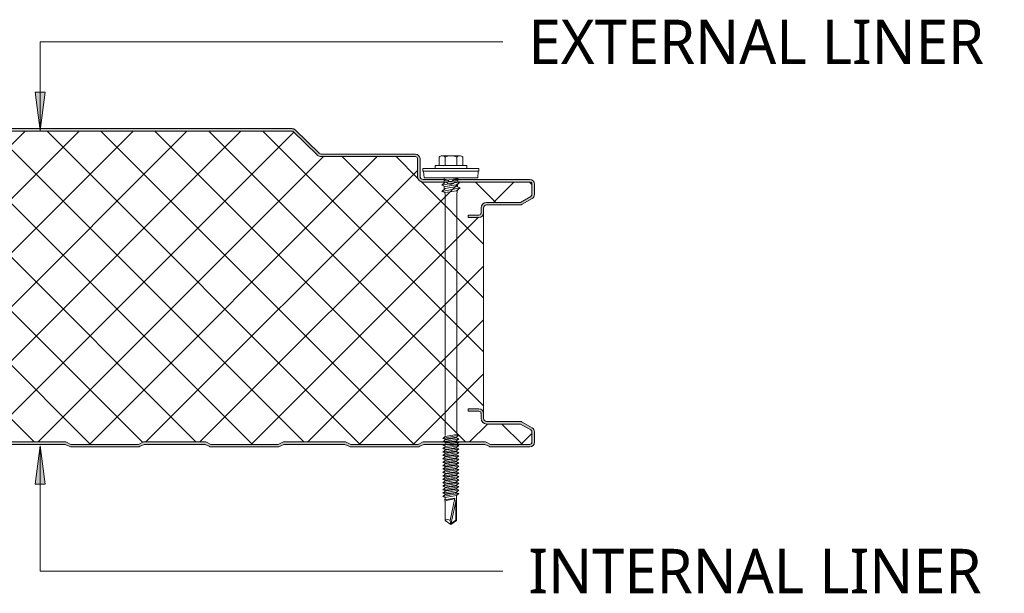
# Model space of a CAD drawing. Header units: millimetres. Extents: x 236 to 8441, y -357 to 1545.
# Tile 4 of 10: x 1174 to 1561, y 679 to 905. Entities that reach past the tile are written whole.
import ezdxf

# ---------------------------------------------------------------- set-up
doc = ezdxf.new("R2010")
doc.units = ezdxf.units.MM
doc.layers.add('A-DETL-GENF', color=92, linetype='Continuous', lineweight=13)
doc.layers.add('G-ANNO-TEXT', color=231, linetype='Continuous', lineweight=9)
doc.styles.add('Yu Gothic_1', font='Yu Gothic.ttf', dxfattribs={"height": 17.5})

# ---------------------------------------------------------------- blocks, each defined once
blk = doc.blocks.new('HFX 1000 - 3 RIB - FINELINE - HFX 1000 125mm - 3 RIB - FINELINE-4449116-ALL PANELS 5')
at = {"layer": 'A-DETL-GENF'}
h = blk.add_hatch(color=256, dxfattribs=at)
h.paths.add_polyline_path([(1.8, 0), (17.49, 0.06), (17.94, 0.22), (19.5, 1), (43.5, 1), (45.51, 0.06), (46, 0), (72.49, 0.06), (72.94, 0.22), (74.5, 1), (98.5, 1), (100.51, 0.06), (101, 0), (127.49, 0.06), (127.94, 0.22), (129.5, 1), (153.5, 1), (155.51, 0.06), (156, 0), (182.49, 0.06), (182.94, 0.22), (184.5, 1), (208.5, 1), (210.51, 0.06), (211.47, 0), (237.49, 0.06), (237.94, 0.22), (239.57, 1), (263.5, 1), (265.51, 0.06), (266, 0), (292.49, 0.06), (292.94, 0.22), (294.5, 1), (318.5, 1), (320.51, 0.06), (321, 0), (347.49, 0.06), (347.94, 0.22), (349.5, 1), (373.5, 1), (375.51, 0.06), (376, 0), (402.49, 0.06), (402.94, 0.22), (404.5, 1), (428.5, 1), (430.51, 0.06), (431, 0), (457.49, 0.06), (457.94, 0.22), (459.5, 1), (483.5, 1), (485.51, 0.06), (486, 0), (512.49, 0.06), (512.94, 0.22), (514.5, 1), (538.5, 1), (540.51, 0.06), (541, 0), (567.49, 0.06), (567.94, 0.22), (569.5, 1), (593.5, 1), (595.51, 0.06), (596, 0), (622.49, 0.06), (622.94, 0.22), (624.5, 1), (648.5, 1), (650.51, 0.06), (651, 0), (677.49, 0.06), (677.94, 0.22), (679.5, 1), (703.5, 1), (705.51, 0.06), (706, 0), (732.49, 0.06), (732.94, 0.22), (734.53, 1), (758.5, 1), (760.51, 0.06), (761, 0), (787.49, 0.06), (787.94, 0.22), (789.5, 1), (813.5, 1), (815.51, 0.06), (816, 0), (842.49, 0.06), (842.94, 0.22), (844.5, 1), (868.5, 1), (870.51, 0.06), (871, 0), (897.49, 0.06), (897.94, 0.22), (899.5, 1), (923.5, 1), (925.51, 0.06), (926, 0), (952.49, 0.06), (952.94, 0.22), (954.5, 1), (978.5, 1), (980.51, 0.06), (981, 0), (996.6, 0.05), (996.67, 0.06), (997.1, 0.24), (997.48, 0.53), (997.8, 1), (997.94, 1.33), (998, 2.18), (998, 5.96), (997.9, 6.53), (997.76, 6.86), (997.48, 7.23), (997, 7.58), (993.22, 9.76), (992.79, 9.94), (992.32, 10), (978.89, 10.04), (978.6, 10.16), (978.35, 10.35), (978.16, 10.6), (978.04, 10.89), (978, 11.2), (978, 13.2), (977.94, 13.67), (977.76, 14.1), (977.48, 14.47), (977, 14.8), (976.67, 14.94), (976.2, 15), (972, 15), (972, 14), (976.41, 13.97), (976.77, 13.77), (976.98, 13.41), (977, 13.2), (977, 11.2), (977.08, 10.63), (977.3, 10.1), (977.65, 9.64), (978.1, 9.29), (978.74, 9.06), (979.2, 9), (992.54, 9), (996.77, 6.53), (996.98, 6.17), (997, 5.96), (996.98, 1.59), (996.77, 1.23), (996.41, 1.03), (996.2, 1), (980.74, 1), (978.63, 2), (954.27, 2), (952.27, 1), (925.74, 1), (923.74, 2), (899.27, 2), (897.27, 1), (870.74, 1), (868.74, 2), (844.27, 2), (842.27, 1), (815.74, 1), (813.74, 2), (789.27, 2), (787.27, 1), (760.74, 1), (758.74, 2), (734.27, 2), (732.27, 1), (705.74, 1), (703.74, 2), (679.27, 2), (677.27, 1), (650.74, 1), (648.74, 2), (624.27, 2), (622.27, 1), (595.74, 1), (593.74, 2), (569.27, 2), (567.27, 1), (540.74, 1), (538.74, 2), (514.27, 2), (512.27, 1), (485.74, 1), (483.74, 2), (459.27, 2), (457.27, 1), (430.74, 1), (428.74, 2), (404.27, 2), (402.27, 1), (375.74, 1), (373.74, 2), (349.27, 2), (347.27, 1), (320.74, 1), (318.74, 2), (294.27, 2), (292.27, 1), (265.74, 1), (263.74, 2), (239.27, 2), (237.27, 1), (210.74, 1), (208.74, 2), (184.27, 2), (182.27, 1), (155.74, 1), (153.74, 2), (129.27, 2), (127.27, 1), (100.74, 1), (98.74, 2), (74.27, 2), (72.27, 1), (45.74, 1), (43.74, 2), (19.27, 2), (17.27, 1), (1.59, 1.03), (1.23, 1.23), (1.03, 1.59), (1, 2), (1, 9.3), (0.93, 9.87), (0.71, 10.4), (0.36, 10.86), (-0.1, 11.21), (-0.63, 11.43), (-1.2, 11.5), (-20.41, 11.53), (-20.77, 11.73), (-20.97, 12.09), (-21, 12.3), (-20.97, 13.41), (-20.77, 13.77), (-20.41, 13.97), (-20.2, 14), (-16, 14), (-16, 15), (-20.41, 14.97), (-20.67, 14.94), (-21.1, 14.76), (-21.47, 14.47), (-21.76, 14.1), (-21.94, 13.67), (-22, 13.2), (-22, 12.3), (-21.9, 11.73), (-21.76, 11.4), (-21.47, 11.03), (-21, 10.7), (-20.67, 10.56), (-20.2, 10.5), (-0.89, 10.46), (-0.6, 10.34), (-0.35, 10.15), (-0.1, 9.75), (-0.04, 9.61), (0, 9.3), (0.02, 1.68), (0.11, 1.22), (0.24, 0.9), (0.53, 0.53), (1, 0.2), (1.33, 0.06), (1.59, 0.03)])
h.paths.add_polyline_path([(976.2, 90.19), (976.67, 90.26), (977.1, 90.44), (977.48, 90.72), (977.76, 91.09), (977.94, 91.53), (978, 91.99), (978.04, 94.31), (978.16, 94.59), (978.35, 94.84), (978.63, 95.05), (978.89, 95.15), (979.2, 95.19), (992.54, 95.22), (992.79, 95.26), (993.22, 95.44), (997.1, 97.67), (997.48, 97.96), (997.76, 98.33), (997.94, 98.77), (998, 99.23), (998, 103.39), (997.94, 103.86), (997.76, 104.29), (997.48, 104.67), (997, 104.99), (996.6, 105.14), (996.04, 105.19), (966.68, 105.15), (966.6, 105.14), (966.18, 104.97), (965.23, 104.32), (964.77, 104.32), (964.36, 104.52), (964.2, 104.7), (963.65, 105.04), (963.41, 105.14), (962.95, 105.19), (953.89, 105.24), (953.6, 105.36), (953.35, 105.55), (953.1, 105.94), (953.04, 106.08), (953, 106.39), (953, 113.39), (952.94, 113.86), (952.65, 114.44), (952.48, 114.67), (952, 114.99), (951.67, 115.13), (950.84, 115.19), (913.85, 115.23), (913.56, 115.35), (913.07, 115.77), (903.92, 124.68), (903.39, 125.03), (902.99, 125.15), (902.66, 125.19), (702.34, 125.15), (702.1, 125.09), (701.69, 124.9), (701.41, 124.68), (691.73, 115.34), (691.48, 115.23), (691.06, 115.19), (663.85, 115.23), (663.56, 115.35), (663.07, 115.77), (653.64, 124.89), (653.52, 124.97), (652.99, 125.15), (652.66, 125.19), (452.34, 125.15), (452.11, 125.1), (451.78, 124.96), (451.41, 124.68), (441.74, 115.34), (441.29, 115.21), (441.18, 115.19), (413.85, 115.23), (413.56, 115.35), (413.07, 115.77), (403.63, 124.91), (403.36, 125.04), (402.99, 125.15), (402.67, 125.19), (202.34, 125.15), (202.07, 125.08), (201.77, 124.95), (201.41, 124.68), (191.74, 115.34), (191.48, 115.23), (191.18, 115.19), (163.85, 115.23), (163.57, 115.35), (163.07, 115.77), (153.93, 124.68), (153.5, 124.98), (152.99, 125.15), (152.67, 125.19), (-47.66, 125.15), (-47.79, 125.14), (-48.22, 124.96), (-48.7, 124.58), (-55.75, 117.65), (-55.95, 117.11), (-55.98, 116.71), (-55.95, 116.44), (-55.88, 116.19), (-55.7, 115.86), (-55.44, 115.58), (-55.13, 115.37), (-54.54, 115.21), (-53.99, 115.19), (-26.2, 115.15), (-0.56, 107.27), (-0.33, 107.09), (-0.15, 106.85), (-0.04, 106.56), (0, 106.14), (-0.04, 96.08), (-0.16, 95.79), (-0.35, 95.55), (-0.63, 95.34), (-0.89, 95.24), (-1.2, 95.19), (-20.41, 95.17), (-20.67, 95.13), (-21.1, 94.95), (-21.47, 94.67), (-21.8, 94.19), (-21.94, 93.86), (-22, 93.39), (-22, 91.99), (-21.94, 91.53), (-21.76, 91.09), (-21.47, 90.72), (-21.1, 90.44), (-20.67, 90.26), (-20.2, 90.19), (-16, 90.19), (-16, 91.19), (-20.41, 91.22), (-20.77, 91.43), (-20.97, 91.79), (-21, 91.99), (-20.97, 93.6), (-20.77, 93.96), (-20.41, 94.17), (-20.2, 94.19), (-1.2, 94.19), (-0.63, 94.27), (-0.1, 94.49), (0.36, 94.84), (0.71, 95.29), (0.93, 95.83), (1, 96.39), (1, 106.26), (0.93, 106.83), (0.72, 107.34), (0.39, 107.79), (-0.05, 108.14), (-0.56, 108.37), (-26.2, 116.19), (-54.54, 116.21), (-54.82, 116.37), (-54.95, 116.57), (-54.99, 116.87), (-54.88, 117.14), (-54.67, 117.37), (-47.66, 124.19), (152.99, 124.19), (162.62, 114.82), (163.07, 114.48), (163.6, 114.27), (164.16, 114.19), (191.18, 114.19), (191.74, 114.27), (192.26, 114.48), (192.71, 114.82), (202.34, 124.19), (402.99, 124.19), (412.62, 114.82), (413.07, 114.48), (413.59, 114.27), (414.15, 114.19), (441.18, 114.19), (441.74, 114.27), (442.26, 114.48), (442.71, 114.82), (452.34, 124.19), (652.99, 124.19), (662.62, 114.82), (663.07, 114.48), (663.59, 114.27), (664.15, 114.19), (691.17, 114.19), (691.73, 114.27), (692.26, 114.48), (692.71, 114.82), (702.34, 124.19), (902.99, 124.19), (912.62, 114.82), (913.07, 114.48), (913.59, 114.27), (914.15, 114.19), (951.41, 114.17), (951.77, 113.96), (951.98, 113.6), (952, 113.39), (952, 106.39), (952.08, 105.83), (952.3, 105.29), (952.65, 104.84), (953.1, 104.49), (953.63, 104.27), (954.2, 104.19), (963.33, 104.19), (963.65, 103.82), (964.05, 103.53), (964.51, 103.35), (965, 103.29), (965.67, 103.42), (965.95, 103.53), (966.36, 103.82), (966.68, 104.19), (996.41, 104.17), (996.77, 103.96), (996.98, 103.6), (997, 103.39), (996.98, 99.03), (996.77, 98.67), (996.6, 98.54), (992.54, 96.19), (979.2, 96.19), (978.63, 96.12), (978.1, 95.9), (977.65, 95.55), (977.3, 95.09), (977.08, 94.56), (977, 93.99), (976.98, 91.79), (976.77, 91.43), (976.41, 91.22), (976.2, 91.19), (972, 91.19), (972, 90.19), (972.99, 90.19)])
h = blk.add_hatch(dxfattribs=at)
h.set_pattern_fill('FP_4', color=256, style=0, pattern_type=2)
h.set_pattern_definition([(45, (-378.583, -736.559), (-10.6066, 10.6066), []), (135, (-378.583, -736.559), (-10.6066, -10.6066), [])])
h.paths.add_polyline_path([(17.27, 1), (19.27, 2), (43.74, 2), (45.74, 1), (72.27, 1), (74.27, 2), (98.74, 2), (100.74, 1), (127.27, 1), (129.27, 2), (153.74, 2), (155.74, 1), (182.27, 1), (184.27, 2), (208.74, 2), (210.74, 1), (237.27, 1), (239.27, 2), (263.74, 2), (265.74, 1), (292.27, 1), (294.27, 2), (318.74, 2), (320.74, 1), (347.27, 1), (349.27, 2), (373.74, 2), (375.74, 1), (402.27, 1), (404.27, 2), (428.74, 2), (430.74, 1), (457.27, 1), (459.27, 2), (483.74, 2), (485.74, 1), (512.27, 1), (514.27, 2), (538.74, 2), (540.74, 1), (567.27, 1), (569.27, 2), (593.74, 2), (595.74, 1), (622.27, 1), (624.27, 2), (648.74, 2), (650.74, 1), (677.27, 1), (679.27, 2), (703.74, 2), (705.74, 1), (732.27, 1), (734.27, 2), (758.74, 2), (760.74, 1), (787.27, 1), (789.27, 2), (813.74, 2), (815.74, 1), (842.27, 1), (844.27, 2), (868.74, 2), (870.74, 1), (897.27, 1), (899.27, 2), (923.74, 2), (925.74, 1), (952.27, 1), (954.27, 2), (978.74, 2), (980.74, 1), (996.41, 1.03), (996.77, 1.23), (996.9, 1.4), (997, 1.8), (997, 5.96), (996.9, 6.36), (996.6, 6.65), (992.54, 9), (979.2, 9), (978.63, 9.07), (978.1, 9.29), (977.65, 9.64), (977.3, 10.1), (977.08, 10.63), (977, 11.2), (977, 13.2), (976.9, 13.6), (976.6, 13.89), (976.2, 14), (972, 14), (972, 15), (976.2, 15), (976.67, 14.94), (977.1, 14.76), (977.48, 14.47), (977.76, 14.1), (977.94, 13.67), (978, 13.2), (978, 91.99), (977.94, 91.53), (977.76, 91.09), (977.48, 90.72), (977.1, 90.44), (976.67, 90.26), (976.2, 90.19), (972, 90.19), (972, 91.19), (976.41, 91.22), (976.77, 91.43), (976.9, 91.59), (977, 91.99), (977, 93.99), (977.08, 94.56), (977.3, 95.09), (977.65, 95.55), (978.1, 95.9), (978.63, 96.12), (979.2, 96.19), (992.54, 96.19), (996.77, 98.67), (996.9, 98.83), (997, 99.23), (997, 103.39), (996.9, 103.79), (996.6, 104.09), (996.2, 104.19), (966.68, 104.19), (966.36, 103.82), (965.95, 103.53), (965.49, 103.35), (965, 103.29), (964.51, 103.35), (964.05, 103.53), (963.65, 103.82), (963.33, 104.19), (954.2, 104.19), (953.63, 104.27), (953.1, 104.49), (952.65, 104.84), (952.3, 105.29), (952.08, 105.83), (952, 106.39), (952, 113.39), (951.9, 113.79), (951.6, 114.09), (951.2, 114.19), (914.15, 114.19), (913.59, 114.27), (913.07, 114.48), (912.62, 114.82), (902.99, 124.19), (702.34, 124.19), (692.71, 114.82), (692.26, 114.48), (691.73, 114.27), (691.17, 114.19), (664.15, 114.19), (663.59, 114.27), (663.07, 114.48), (662.62, 114.82), (652.99, 124.19), (452.34, 124.19), (442.71, 114.82), (442.26, 114.48), (441.74, 114.27), (441.18, 114.19), (414.15, 114.19), (413.59, 114.27), (413.07, 114.48), (412.62, 114.82), (402.99, 124.19), (202.34, 124.19), (192.71, 114.82), (192.26, 114.48), (191.74, 114.27), (191.18, 114.19), (164.16, 114.19), (163.6, 114.27), (163.07, 114.48), (162.62, 114.82), (152.99, 124.19), (-47.66, 124.19), (-54.91, 117.11), (-54.97, 116.99), (-54.95, 116.57), (-54.79, 116.34), (-54.54, 116.21), (-54.4, 116.19), (-26.2, 116.19), (-0.56, 108.37), (-0.05, 108.14), (0.39, 107.79), (0.72, 107.34), (0.93, 106.82), (1, 106.26), (1, 96.39), (0.93, 95.83), (0.71, 95.29), (0.36, 94.84), (-0.1, 94.49), (-0.63, 94.27), (-1.2, 94.19), (-20.41, 94.17), (-20.77, 93.96), (-20.89, 93.79), (-21, 93.39), (-21, 91.99), (-20.89, 91.59), (-20.6, 91.3), (-20.2, 91.19), (-16, 91.19), (-16, 90.19), (-20.2, 90.19), (-20.67, 90.26), (-21.1, 90.44), (-21.47, 90.72), (-21.76, 91.09), (-21.94, 91.53), (-22, 91.99), (-22, 13.2), (-21.94, 13.67), (-21.76, 14.1), (-21.47, 14.47), (-21.1, 14.76), (-20.67, 14.94), (-20.2, 15), (-16, 15), (-16, 14), (-20.41, 13.97), (-20.77, 13.77), (-20.89, 13.6), (-21, 13.2), (-21, 12.3), (-20.89, 11.9), (-20.6, 11.61), (-20.2, 11.5), (-1.2, 11.5), (-0.63, 11.43), (-0.1, 11.21), (0.36, 10.86), (0.71, 10.4), (0.93, 9.87), (1, 9.3), (1, 1.8), (1.11, 1.4), (1.4, 1.11), (1.8, 1)])
for p, q in [((902.99, 124.19), (702.34, 124.19)), ((902.66, 125.19), (702.66, 125.19)), ((912.62, 114.82), (902.99, 124.19)), ((913.31, 115.53), (903.92, 124.68)), ((951.2, 115.19), (914.15, 115.19)), ((951.2, 114.19), (914.15, 114.19)), ((952, 106.39), (952, 113.39)), ((953, 106.39), (953, 113.39)), ((960.52, 113.99), (960.52, 110.66)), ((961.68, 114.51), (968.64, 114.51)), ((962.84, 113.99), (962.84, 110.66)), ((967.48, 113.99), (967.48, 110.66)), ((969.8, 113.99), (969.8, 110.66)), ((976.16, 109.51), (954.16, 109.51)), ((954.16, 109.51), (954.16, 108.51)), ((954.16, 108.51), (976.16, 108.51)), ((954.41, 108.51), (954.63, 105.82)), ((971.41, 110.66), (958.91, 110.66)), ((958.91, 110.66), (958.91, 109.51)), ((971.41, 109.51), (971.41, 110.66)), ((975.69, 105.82), (975.91, 108.51)), ((976.16, 108.51), (976.16, 109.51)), ((962.95, 105.19), (954.2, 105.19)), ((975.69, 105.82), (954.63, 105.82)), ((962.47, 105.82), (962.47, 103.69)), ((967.86, 105.56), (962.47, 104.73)), ((967.86, 104.83), (962.91, 104.07)), ((996.2, 105.19), (967.05, 105.19)), ((967.86, 105.82), (967.86, 104.12)), ((963.33, 104.19), (954.2, 104.19)), ((961.55, 102.89), (968.77, 104.3)), ((962.91, 104.07), (961.55, 102.89)), ((962.91, 102.43), (961.55, 102.89)), ((961.55, 100.52), (968.77, 101.92)), ((962.91, 101.7), (961.55, 100.52)), ((962.47, 102.58), (962.47, 101.32)), ((967.41, 103.12), (962.91, 102.43)), ((967.41, 102.39), (962.91, 101.7)), ((962.91, 100.05), (967.41, 100.74)), ((996.2, 104.19), (966.68, 104.19)), ((968.77, 104.3), (967.41, 103.12)), ((968.77, 101.92), (967.41, 102.39)), ((967.41, 100.74), (968.77, 101.92)), ((967.42, 99.47), (967.79, 101.08)), ((967.77, 103.43), (967.77, 102.26)), ((997, 99.23), (997, 103.39)), ((998, 99.23), (998, 103.39)), ((961.55, 100.52), (962.91, 100.05)), ((962.6, 100.16), (962.92, 99.43)), ((962.92, 99.43), (962.92, 4.43)), ((967.42, 5.25), (967.42, 99.47)), ((992.54, 96.19), (996.6, 98.54)), ((993.22, 95.44), (997.1, 97.67)), ((977, 91.99), (977, 93.99)), ((978, 91.99), (978, 93.99)), ((979.2, 96.19), (992.54, 96.19)), ((979.2, 95.19), (992.32, 95.19)), ((972, 90.19), (972, 91.19)), ((972, 91.19), (976.2, 91.19)), ((976.2, 90.19), (972, 90.19)), ((978, 13.2), (978, 91.99)), ((972, 14), (972, 15)), ((972, 15), (976.2, 15)), ((976.2, 14), (972, 14)), ((977, 11.2), (977, 13.2)), ((978, 11.2), (978, 13.2)), ((992.32, 10), (979.2, 10)), ((992.54, 9), (979.2, 9)), ((996.6, 6.65), (992.54, 9)), ((997.1, 7.52), (993.22, 9.76)), ((962.01, 3.34), (968.31, 4.56)), ((962.91, 4.12), (962.01, 3.34)), ((962.91, 4.12), (967.41, 4.87)), ((968.31, 4.56), (967.41, 4.87)), ((968.31, 4.56), (967.41, 3.78)), ((997, 1.8), (997, 5.96)), ((998, 1.8), (998, 5.96)), ((789.27, 2), (813.74, 2)), ((789.5, 1), (813.5, 1)), ((813.5, 1), (815.06, 0.22)), ((813.74, 2), (815.74, 1)), ((815.74, 1), (842.27, 1)), ((816, 0), (842.01, 0)), ((842.27, 1), (844.27, 2)), ((842.94, 0.22), (844.5, 1)), ((844.27, 2), (868.74, 2)), ((844.5, 1), (868.5, 1)), ((868.5, 1), (870.06, 0.22)), ((868.74, 2), (870.74, 1)), ((870.74, 1), (897.27, 1)), ((871, 0), (897.01, 0)), ((897.27, 1), (899.27, 2)), ((897.94, 0.22), (899.5, 1)), ((899.27, 2), (923.74, 2)), ((899.5, 1), (923.5, 1)), ((923.5, 1), (925.06, 0.22)), ((923.74, 2), (925.74, 1)), ((925.74, 1), (952.27, 1)), ((926, 0), (952.01, 0)), ((952.27, 1), (954.27, 2)), ((952.94, 0.22), (954.5, 1)), ((954.27, 2), (978.74, 2)), ((954.5, 1), (978.5, 1)), ((962.01, 3.34), (962.91, 3.03)), ((962.01, 1.99), (968.31, 3.22)), ((962.91, 2.77), (962.01, 1.99)), ((962.01, 1.99), (962.91, 1.68)), ((962.01, 0.65), (963.11, 0.86)), ((962.01, 0.65), (962.91, 0.34)), ((962.91, 0.08), (962.01, -0.7)), ((962.4, 0.72), (962.99, 1.19)), ((962.91, 3.03), (967.41, 3.78)), ((967.41, 3.53), (962.91, 2.77)), ((967.41, 2.44), (962.91, 1.68)), ((967.41, 2.18), (962.91, 1.43)), ((962.91, 0.08), (963.76, 0.22)), ((962.92, 0.82), (968.31, 1.87)), ((963.76, 0.22), (967.41, 0.83)), ((968.31, 0.52), (964.26, -0.26)), ((968.31, 0.52), (967.18, 0.91)), ((968.31, 1.87), (967.24, 0.81)), ((968.31, 3.22), (967.41, 3.53)), ((968.31, 3.22), (967.41, 2.44)), ((968.31, 1.87), (967.41, 2.18)), ((968.31, 0.52), (967.41, -0.26)), ((978.5, 1), (980.06, 0.22)), ((978.74, 2), (980.74, 1)), ((980.74, 1), (996.2, 1)), ((981, 0), (996.2, 0)), ((964.26, -0.26), (962.01, -0.7)), ((962.01, -0.7), (962.91, -1.01)), ((962.91, -1.27), (962.01, -2.05)), ((962.01, -2.05), (965.4, -1.39)), ((962.01, -2.05), (962.91, -2.36)), ((962.01, -3.39), (966.55, -2.51)), ((962.91, -2.61), (962.01, -3.39)), ((962.01, -3.39), (962.91, -3.7)), ((962.91, -1.01), (964.71, -0.71)), ((964.93, -0.93), (962.91, -1.27)), ((965.88, -1.86), (962.91, -2.36)), ((966.11, -2.08), (962.91, -2.61)), ((962.91, -3.7), (967.06, -3.01)), ((964.93, -3.62), (962.91, -3.96)), ((964.71, -0.71), (967.41, -0.26)), ((967.41, -0.51), (965.25, -0.87)), ((967.41, -3.21), (965.25, -3.57)), ((965.4, -1.39), (968.31, -0.82)), ((965.4, -4.08), (968.31, -3.52)), ((967.41, -1.6), (965.88, -1.86)), ((967.41, -1.86), (966.11, -2.08)), ((966.55, -2.51), (968.31, -2.17)), ((968.31, -2.17), (967.38, -2.96)), ((968.31, -0.82), (967.41, -0.51)), ((968.31, -0.82), (967.41, -1.6)), ((968.31, -2.17), (967.41, -1.86)), ((968.31, -3.52), (967.41, -3.21)), ((968.31, -3.52), (967.41, -4.3)), ((962.91, -3.96), (962.01, -4.74)), ((962.01, -4.74), (965.4, -4.08)), ((962.01, -4.74), (962.91, -5.05)), ((962.91, -5.31), (962.01, -6.09)), ((962.01, -6.09), (965.4, -5.43)), ((962.01, -6.09), (962.91, -6.4)), ((962.91, -6.65), (962.01, -7.43)), ((962.01, -7.43), (965.4, -6.77)), ((962.01, -7.43), (962.91, -7.74)), ((965.88, -4.55), (962.91, -5.05)), ((964.93, -4.97), (962.91, -5.31)), ((965.88, -5.9), (962.91, -6.4)), ((964.93, -6.31), (962.91, -6.65)), ((965.88, -7.25), (962.91, -7.74)), ((964.93, -7.66), (962.91, -8)), ((967.41, -4.56), (965.25, -4.92)), ((967.41, -5.9), (965.25, -6.26)), ((967.41, -7.25), (965.25, -7.61)), ((965.4, -5.43), (968.31, -4.87)), ((965.4, -6.77), (968.31, -6.21)), ((965.4, -8.12), (968.31, -7.56)), ((967.41, -4.3), (965.88, -4.55)), ((967.41, -5.65), (965.88, -5.9)), ((967.41, -6.99), (965.88, -7.25)), ((968.31, -4.87), (967.41, -4.56)), ((968.31, -4.87), (967.41, -5.65)), ((968.31, -6.21), (967.41, -5.9)), ((968.31, -6.21), (967.41, -6.99)), ((968.31, -7.56), (967.41, -7.25)), ((968.31, -7.56), (967.41, -8.34)), ((962.91, -8), (962.01, -8.78)), ((962.01, -8.78), (965.4, -8.12)), ((962.01, -8.78), (962.91, -9.09)), ((962.91, -9.35), (962.01, -10.13)), ((962.01, -10.13), (965.4, -9.47)), ((962.01, -10.13), (962.91, -10.44)), ((962.91, -10.69), (962.01, -11.47)), ((962.01, -11.47), (965.4, -10.81)), ((962.01, -11.47), (962.91, -11.78)), ((965.88, -8.59), (962.91, -9.09)), ((964.93, -9.01), (962.91, -9.35)), ((965.88, -9.94), (962.91, -10.44)), ((964.93, -10.35), (962.91, -10.69)), ((965.88, -11.29), (962.91, -11.78)), ((967.41, -8.59), (965.25, -8.95)), ((967.41, -9.94), (965.25, -10.3)), ((967.41, -11.29), (965.25, -11.65)), ((965.4, -9.47), (968.31, -8.9)), ((965.4, -10.81), (968.31, -10.25)), ((965.4, -12.16), (968.31, -11.6)), ((967.41, -8.34), (965.88, -8.59)), ((967.41, -9.68), (965.88, -9.94)), ((967.41, -11.03), (965.88, -11.29)), ((968.31, -8.9), (967.41, -8.59)), ((968.31, -8.9), (967.41, -9.68)), ((968.31, -10.25), (967.41, -9.94)), ((968.31, -10.25), (967.41, -11.03)), ((968.31, -11.6), (967.41, -11.29)), ((968.31, -11.6), (967.41, -12.38)), ((962.91, -12.04), (962.01, -12.82)), ((962.01, -12.82), (965.4, -12.16)), ((962.01, -12.82), (962.91, -13.13)), ((962.91, -13.39), (962.01, -14.17)), ((962.01, -14.17), (965.4, -13.51)), ((962.01, -14.17), (962.91, -14.48)), ((962.91, -14.73), (962.01, -15.51)), ((962.01, -15.51), (965.4, -14.85)), ((964.93, -11.7), (962.91, -12.04)), ((965.88, -12.63), (962.91, -13.13)), ((964.93, -13.05), (962.91, -13.39)), ((965.88, -13.98), (962.91, -14.48)), ((964.93, -14.39), (962.91, -14.73)), ((965.88, -15.33), (962.91, -15.82)), ((967.41, -12.63), (965.25, -12.99)), ((967.41, -13.98), (965.25, -14.34)), ((967.41, -15.33), (965.25, -15.69)), ((965.4, -13.51), (968.31, -12.94)), ((965.4, -14.85), (968.31, -14.29)), ((967.41, -12.38), (965.88, -12.63)), ((967.41, -13.72), (965.88, -13.98)), ((967.41, -15.07), (965.88, -15.33)), ((968.31, -12.94), (967.41, -12.63)), ((968.31, -12.94), (967.41, -13.72)), ((968.31, -14.29), (967.41, -13.98)), ((968.31, -14.29), (967.41, -15.07)), ((968.31, -15.64), (967.41, -15.33)), ((962.01, -15.51), (962.91, -15.82)), ((962.91, -16.08), (962.01, -16.86)), ((962.01, -16.86), (965.4, -16.2)), ((962.01, -16.86), (962.91, -17.17)), ((962.91, -17.43), (962.01, -18.21)), ((962.01, -18.21), (965.4, -17.55)), ((962.01, -18.21), (962.91, -18.52)), ((962.91, -18.77), (962.01, -19.55)), ((962.01, -19.55), (965.4, -18.89)), ((964.93, -15.74), (962.91, -16.08)), ((965.88, -16.67), (962.91, -17.17)), ((964.93, -17.09), (962.91, -17.43)), ((965.88, -18.02), (962.91, -18.52)), ((964.93, -18.43), (962.91, -18.77)), ((967.41, -16.67), (965.25, -17.03)), ((967.41, -18.02), (965.25, -18.38)), ((965.4, -16.2), (968.31, -15.64)), ((965.4, -17.55), (968.31, -16.98)), ((965.4, -18.89), (968.31, -18.33)), ((967.41, -16.42), (965.88, -16.67)), ((967.41, -17.76), (965.88, -18.02)), ((967.41, -19.11), (965.88, -19.37)), ((968.31, -15.64), (967.41, -16.42)), ((968.31, -16.98), (967.41, -16.67)), ((968.31, -16.98), (967.41, -17.76)), ((968.31, -18.33), (967.41, -18.02)), ((968.31, -18.33), (967.41, -19.11)), ((967.41, -28.95), (967.41, -19.11)), ((962.01, -19.55), (962.91, -19.86)), ((966.65, -20.13), (962.52, -20.86)), ((962.58, -21.18), (966.59, -20.4)), ((965.88, -19.37), (962.91, -19.86)), ((962.91, -19.86), (962.91, -20.79)), ((962.91, -21.38), (962.91, -28.95)), ((964.82, -28.95), (966.65, -20.13)), ((967.29, -20.27), (965.16, -30.52)), ((967.15, -20.95), (967.15, -28.81)), ((962.91, -28.95), (965.16, -30.52)), ((965.16, -30.52), (964.82, -28.95)), ((965.16, -30.52), (967.41, -28.95)), ((967.15, -28.81), (965.24, -30.15))]:
    blk.add_line(p, q, dxfattribs=at)
for centre, radius, start, end in [((902.66, 123.39), 1.8, 45.7585, 90), ((914.15, 116.39), 2.2, 225.7585, 270), ((914.15, 116.39), 1.2, 225.7585, 270), ((951.2, 113.39), 1.8, 360, 90), ((951.2, 113.39), 0.8, 0, 90), ((951.2, 113.39), 0.8, 360, 30), ((961.68, 112.97), 1.54, 41.3319, 138.6681), ((965.16, 109.12), 5.39, 64.5175, 115.4825), ((968.64, 112.97), 1.54, 41.3319, 138.6681), ((954.2, 106.39), 2.2, 180, 270), ((954.2, 106.39), 1.2, 180, 270), ((962.95, 103.39), 1.8, 46.2896, 90), ((965, 105.29), 1, 216.3442, 323.6558), ((967.05, 103.39), 1.8, 90, 133.7104), ((996.2, 103.39), 1.8, 360, 90), ((965, 105.29), 2, 213.1529, 326.8471), ((996.2, 103.39), 0.8, 0, 90), ((996.2, 103.39), 0.8, 360, 30), ((996.2, 99.23), 0.8, 300, 360), ((996.2, 99.23), 0.8, 330, 360), ((996.2, 99.23), 1.8, 300, 360), ((979.2, 93.99), 2.2, 90, 180), ((979.2, 93.99), 1.2, 90, 180), ((992.32, 96.99), 1.8, 270, 300), ((976.2, 91.99), 1.8, 270, 360), ((976.2, 91.99), 0.8, 270, 360), ((976.2, 91.99), 0.8, 330, 0), ((976.2, 13.2), 1.8, 0, 90), ((976.2, 13.2), 0.8, 0, 90), ((976.2, 13.2), 0.8, 360, 30), ((979.2, 11.2), 2.2, 180, 270), ((979.2, 11.2), 1.2, 180, 270), ((992.32, 8.2), 1.8, 60, 90), ((996.2, 5.96), 0.8, 360, 60), ((996.2, 5.96), 0.8, 360, 30), ((996.2, 5.96), 1.8, 0, 60), ((816, 2.1), 2.1, 243.4349, 270), ((842.01, 2.1), 2.1, 270, 296.5651), ((871, 2.1), 2.1, 243.4349, 270), ((897.01, 2.1), 2.1, 270, 296.5651), ((926, 2.1), 2.1, 243.4349, 270), ((952.01, 2.1), 2.1, 270, 296.5651), ((981, 2.1), 2.1, 243.4349, 270), ((996.2, 1.8), 1.8, 270, 0), ((996.2, 1.8), 0.8, 270, 0), ((996.2, 1.8), 0.8, 330, 0), ((963.86, -29.98), 1.41, 47.2756, 132.7244)]:
    blk.add_arc(centre, radius, start, end, dxfattribs=at)

msp = doc.modelspace()

# ---------------------------------------------------------------- hatches: boundary and pattern name
at = {"layer": 'G-ANNO-TEXT'}
for points in [[(1182.18, 861.07), (1184.16, 876.07), (1180.21, 876.07)], [(1182.18, 736.91), (1180.21, 721.91), (1184.16, 721.91)]]:
    msp.add_hatch(color=7, dxfattribs=at).paths.add_polyline_path(points)

# ---------------------------------------------------------------- linework, layer by layer
at = {"layer": 'G-ANNO-TEXT', "color": 7}
for p, q in [((1182.18, 895.86), (1364.09, 895.86)), ((1182.18, 861.07), (1182.18, 895.86)), ((1184.16, 876.07), (1180.21, 876.07)), ((1180.21, 876.07), (1182.18, 861.07)), ((1182.18, 861.07), (1184.16, 876.07)), ((1182.18, 736.91), (1180.21, 721.91)), ((1184.16, 721.91), (1182.18, 736.91)), ((1182.18, 736.91), (1182.18, 687.71)), ((1180.21, 721.91), (1184.16, 721.91)), ((1182.18, 687.71), (1364.09, 687.71))]:
    msp.add_line(p, q, dxfattribs=at)

# ---------------------------------------------------------------- block references
at = {"layer": 'A-DETL-GENF'}
msp.add_blockref('HFX 1000 - 3 RIB - FINELINE - HFX 1000 125mm - 3 RIB - FINELINE-4449116-ALL PANELS 5', (378.58, 736.56), dxfattribs=at)

# ---------------------------------------------------------------- texts
at = {"layer": 'G-ANNO-TEXT', "color": 7, "char_height": 17.5, "attachment_point": 1, "style": 'Yu Gothic_1', "bg_fill": 3, "box_fill_scale": 1.25, "bg_fill_color": 9, "bg_fill_true_color": 13158600, "bg_fill_transparency": 0}
for s, insert, width in [('EXTERNAL LINER', (1374.25, 904.61), 232.4894), ('INTERNAL LINER', (1374.25, 696.46), 226.0759)]:
    msp.add_mtext(s, dxfattribs=dict(at, insert=insert, width=width))

doc.saveas('drawing.dxf')
